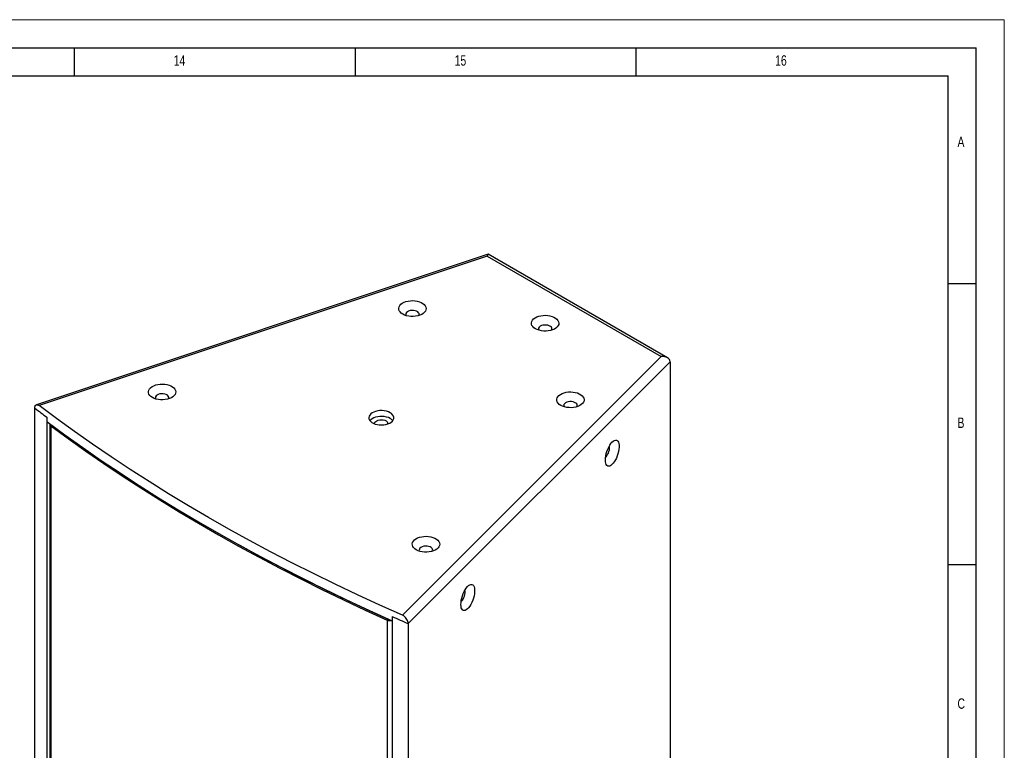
# Model space of a CAD drawing. Header units: millimetres. Extents: x 0 to 4205, y 0 to 2970.
# Tile 34 of 34: x 3329 to 4205, y 2320 to 2970. Entities that reach past the tile are written whole.
import ezdxf

# ---------------------------------------------------------------- set-up
doc = ezdxf.new("R2010")
doc.units = ezdxf.units.MM
doc.header["$LTSCALE"] = 5
doc.layers.add('FORMAT', color=7, linetype='Continuous')
doc.styles.add('SLDTEXTSTYLE0', font='TXT', dxfattribs={"width": 0.75})

msp = doc.modelspace()

# ---------------------------------------------------------------- linework, layer by layer
at = {"color": 7, "linetype": 'Continuous', "lineweight": 18}
for p in [(0.000021, 2970.00005), (4205.000021, 0.00005)]:
    msp.add_line(p, (4205.000021, 2970.00005), dxfattribs=at)
at = {"color": 7, "linetype": 'Continuous', "lineweight": 25}
for p, q in [((3745.560719, 2761.157961), (3343.667157, 2627.207963)), ((3905.264661, 2668.99998), (3745.638709, 2761.15008)), ((3744.900034, 2759.429376), (3346.109009, 2626.51344)), ((3744.900034, 2759.429376), (3899.653852, 2670.091898)), ((3899.653852, 2670.091898), (3669.411751, 2439.87474)), ((3674.511478, 2432.457341), (3907.589374, 2665.509992)), ((3674.570557, 2432.516422), (3907.589374, 2665.509992)), ((3907.589374, 2665.509992), (3907.589374, 2048.324992)), ((3342.344336, 2007.121538), (3342.344336, 2624.306537)), ((3352.970947, 2616.160273), (3352.970947, 1998.980628)), ((3353.122613, 2616.046856), (3353.122613, 2612.209937)), ((3355.686859, 2609.805968), (3355.686859, 2002.862464)), ((3356.527625, 2608.390532), (3356.527625, 2001.447029)), ((3655.867019, 2435.585579), (3656.849019, 2436.314957)), ((3660.262819, 2438.738589), (3660.262819, 2434.90167)), ((3660.468559, 1821.466035), (3660.468559, 2438.646897)), ((3655.867019, 2435.585579), (3655.867019, 1828.642075)), ((3660.262819, 2434.90167), (3660.468548, 2435.107381)), ((3674.570557, 2432.516422), (3674.570557, 1815.331423))]:
    msp.add_line(p, q, dxfattribs=at)
at = {"color": 8, "linetype": 'Continuous', "lineweight": 25}
for p, q in [((3356.527625, 2608.390532), (3357.60414, 2608.873548)), ((3650.82968, 2439.136248), (3650.82968, 2439.02825))]:
    msp.add_line(p, q, dxfattribs=at)
at = {"color": 7, "linetype": 'Continuous', "lineweight": 25, "flags": 128}
for points in [[(3669.661292, 2707.867702), (3668.328335, 2708.780377), (3667.281734, 2709.809968), (3666.551603, 2710.926857), (3666.158942, 2712.098917), (3666.115051, 2713.292428), (3666.42119, 2714.47305), (3667.068555, 2715.606825), (3668.038518, 2716.661133), (3669.303171, 2717.605641), (3670.826147, 2718.413183), (3672.563619, 2719.060523), (3674.465612, 2719.529044), (3676.477402, 2719.805263), (3678.541117, 2719.881233), (3680.597388, 2719.754768), (3682.587062, 2719.42951), (3684.452898, 2718.914812), (3686.141211, 2718.225485), (3687.603443, 2717.381356), (3688.797526, 2716.406711), (3689.689101, 2715.32959), (3690.252525, 2714.180976), (3690.471594, 2712.993916), (3690.339996, 2711.802558), (3689.861518, 2710.641177), (3689.049933, 2709.543177), (3687.928585, 2708.540155), (3686.529726, 2707.660963), (3684.893617, 2706.930891), (3683.067304, 2706.370944), (3681.103335, 2705.997228), (3679.058212, 2705.820501), (3676.990766, 2705.845838), (3674.960484, 2706.072514), (3673.025759, 2706.494012), (3671.242263, 2707.098202), (3669.661292, 2707.867702)], [(3683.916858, 2706.602974), (3683.922353, 2706.611754), (3684.250134, 2707.458295), (3684.20294, 2708.325294), (3683.783732, 2709.158283), (3683.018846, 2709.904915), (3681.95635, 2710.51828), (3680.663005, 2710.95984), (3679.220071, 2711.201844), (3677.718216, 2711.229091), (3676.251806, 2711.039867), (3674.912985, 2710.646063), (3673.785873, 2710.07242), (3672.941287, 2709.354985), (3672.4323, 2708.538837), (3672.290898, 2707.675256), (3672.525956, 2706.818509), (3672.647823, 2706.602974)], [(3787.792761, 2694.853342), (3786.459801, 2695.766016), (3785.413202, 2696.795608), (3784.683069, 2697.912499), (3784.290409, 2699.084558), (3784.246517, 2700.278067), (3784.552656, 2701.458691), (3785.200019, 2702.592465), (3786.169981, 2703.646772), (3787.434638, 2704.591282), (3788.957613, 2705.398824), (3790.695087, 2706.046166), (3792.597079, 2706.514685), (3794.608868, 2706.790902), (3796.672585, 2706.866871), (3798.728857, 2706.740408), (3800.718527, 2706.415148), (3802.58436, 2705.900452), (3804.272677, 2705.211124), (3805.734908, 2704.366995), (3806.928989, 2703.392351), (3807.820566, 2702.315229), (3808.383993, 2701.166616), (3808.603058, 2699.979556), (3808.471461, 2698.788197), (3807.992988, 2697.626816), (3807.181402, 2696.52882), (3806.06005, 2695.525797), (3804.661194, 2694.646603), (3803.025079, 2693.916532), (3801.198766, 2693.356584), (3799.2348, 2692.98287), (3797.189677, 2692.806139), (3795.122236, 2692.831478), (3793.09195, 2693.058155), (3791.157228, 2693.479652), (3789.373728, 2694.083841), (3787.792761, 2694.853342)], [(3802.048321, 2693.588614), (3802.053821, 2693.597395), (3802.381603, 2694.443935), (3802.334405, 2695.310936), (3801.915194, 2696.143923), (3801.150311, 2696.890556), (3800.087816, 2697.503922), (3798.794469, 2697.945479), (3797.351537, 2698.187485), (3795.849684, 2698.214731), (3794.383275, 2698.025507), (3793.044454, 2697.631703), (3791.91734, 2697.058061), (3791.072755, 2696.340626), (3790.563771, 2695.524479), (3790.422362, 2694.660898), (3790.65742, 2693.804148), (3790.779288, 2693.588613)], [(3446.941213, 2633.635715), (3445.608245, 2634.548384), (3444.561665, 2635.577987), (3443.831513, 2636.69487), (3443.438863, 2637.866942), (3443.394977, 2639.06045), (3443.701111, 2640.241068), (3444.348476, 2641.374844), (3445.318433, 2642.429155), (3446.583091, 2643.373654), (3448.106057, 2644.181201), (3449.843529, 2644.828542), (3451.745522, 2645.297063), (3453.757307, 2645.573273), (3455.821038, 2645.649252), (3457.877298, 2645.522781), (3459.866977, 2645.19752), (3461.732808, 2644.682831), (3463.421137, 2643.993507), (3464.883369, 2643.149378), (3466.077442, 2642.174727), (3466.969016, 2641.0976), (3467.532435, 2639.948989), (3467.751515, 2638.761935), (3467.619901, 2637.570568), (3467.141439, 2636.40919), (3466.329849, 2635.311193), (3465.2085, 2634.308171), (3463.809646, 2633.428976), (3462.173537, 2632.69891), (3460.34722, 2632.138966), (3458.38325, 2631.76525), (3456.338138, 2631.588523), (3454.270698, 2631.613857), (3452.240389, 2631.84053), (3450.305691, 2632.262031), (3448.522173, 2632.866209), (3446.941213, 2633.635715)], [(3810.336736, 2626.657497), (3809.003779, 2627.570172), (3807.957177, 2628.599763), (3807.227041, 2629.716656), (3806.834385, 2630.888713), (3806.790495, 2632.082223), (3807.096628, 2633.262848), (3807.743993, 2634.396623), (3808.713956, 2635.450931), (3809.978614, 2636.395436), (3811.501585, 2637.202981), (3813.239057, 2637.850321), (3815.141055, 2638.318839), (3817.152845, 2638.595059), (3819.216561, 2638.671029), (3821.272832, 2638.544563), (3823.262505, 2638.219305), (3825.128336, 2637.70461), (3826.816654, 2637.01528), (3828.278886, 2636.171152), (3829.472965, 2635.196509), (3830.364544, 2634.119385), (3830.927969, 2632.970771), (3831.147037, 2631.783711), (3831.015439, 2630.592354), (3830.536962, 2629.430972), (3829.725371, 2628.332975), (3828.604023, 2627.329954), (3827.205169, 2626.450758), (3825.569055, 2625.720689), (3823.742742, 2625.160742), (3821.778773, 2624.787026), (3819.733655, 2624.610296), (3817.66621, 2624.635633), (3815.635922, 2624.862312), (3813.701203, 2625.283807), (3811.917706, 2625.887997), (3810.336736, 2626.657497)], [(3461.196774, 2632.37099), (3461.202263, 2632.379767), (3461.53005, 2633.226305), (3461.482845, 2634.09331), (3461.063653, 2634.926302), (3460.298751, 2635.67293), (3459.23626, 2636.286293), (3457.942921, 2636.727862), (3456.499981, 2636.969856), (3454.998131, 2636.997101), (3453.531716, 2636.80788), (3452.1929, 2636.414073), (3451.065788, 2635.840436), (3450.221197, 2635.122998), (3449.712221, 2634.30685), (3449.570818, 2633.443275), (3449.805861, 2632.586519), (3449.927749, 2632.370996)], [(3824.592296, 2625.392772), (3824.597796, 2625.401549), (3824.925578, 2626.24809), (3824.878379, 2627.115093), (3824.45917, 2627.948081), (3823.694284, 2628.694713), (3822.631788, 2629.308078), (3821.338444, 2629.749638), (3819.895509, 2629.991642), (3818.393659, 2630.018886), (3816.927249, 2629.829662), (3815.588428, 2629.435858), (3814.461316, 2628.862215), (3813.61673, 2628.144781), (3813.107744, 2627.328632), (3812.966336, 2626.465054), (3813.201399, 2625.608304), (3813.323267, 2625.392769)], [(3342.241993, 2624.272431), (3343.593864, 2623.240627), (3344.948063, 2622.209838), (3346.304633, 2621.180089), (3347.663542, 2620.151374), (3349.024801, 2619.123687), (3350.388389, 2618.097041), (3351.754326, 2617.071422), (3353.122613, 2616.046856)], [(3669.411751, 2439.87474), (3649.255464, 2448.870892), (3629.334735, 2458.040231), (3609.654021, 2467.38072), (3590.217749, 2476.890241), (3571.030244, 2486.566662), (3552.095851, 2496.40784), (3533.418768, 2506.411547), (3515.003205, 2516.575545), (3496.853302, 2526.897568), (3478.973097, 2537.375284), (3461.366628, 2548.006362), (3444.037822, 2558.788413), (3426.990555, 2569.719005), (3410.228685, 2580.795716), (3393.755926, 2592.016037), (3377.575972, 2603.377471), (3361.69249, 2614.877463), (3346.109009, 2626.51344)], [(3658.432171, 2620.175063), (3656.902838, 2620.912126), (3655.170112, 2621.479707), (3653.289673, 2621.859557), (3651.321976, 2622.039476), (3649.330236, 2622.013665), (3647.378499, 2621.782972), (3645.529474, 2621.354799), (3643.842607, 2620.742916), (3642.3721, 2619.966982), (3641.165231, 2619.051944), (3640.260765, 2618.027198), (3639.687806, 2616.9257), (3639.464748, 2615.782841), (3639.598765, 2614.635354), (3640.085536, 2613.520115), (3640.909458, 2612.472992), (3642.043988, 2611.527604), (3643.45271, 2610.714367), (3645.090346, 2610.059416), (3646.904213, 2609.583777), (3648.836074, 2609.302769), (3650.823793, 2609.225403), (3652.803498, 2609.354172), (3654.711556, 2609.684934), (3656.48666, 2610.207071), (3658.071724, 2610.903782), (3659.415826, 2611.752687), (3660.475754, 2612.726495), (3661.217453, 2613.793915), (3661.617068, 2614.920628), (3661.661778, 2616.070435), (3661.350115, 2617.206363), (3660.692125, 2618.291917), (3659.708939, 2619.292198), (3658.432171, 2620.175063)], [(3353.122613, 2612.209937), (3368.931021, 2600.570827), (3385.041169, 2589.070422), (3401.449391, 2577.711323), (3418.151981, 2566.496109), (3435.145148, 2555.427333), (3452.425034, 2544.507488), (3469.987726, 2533.739055), (3487.829247, 2523.124475), (3505.945552, 2512.666155), (3524.332537, 2502.366464), (3542.986031, 2492.227738), (3561.901805, 2482.252272), (3581.075566, 2472.442325), (3600.502992, 2462.800125), (3620.179659, 2453.327861), (3640.101105, 2444.02767), (3660.262819, 2434.90167)], [(3658.432171, 2614.990045), (3656.902838, 2615.727108), (3655.170112, 2616.294689), (3653.289673, 2616.674538), (3651.321976, 2616.854458), (3649.330236, 2616.828647), (3647.378499, 2616.597954), (3645.529474, 2616.16978), (3643.842607, 2615.557897), (3642.3721, 2614.781963), (3641.165231, 2613.866925), (3640.409818, 2613.0464)], [(3644.592303, 2610.232658), (3644.606645, 2610.779535), (3644.934427, 2611.626075), (3645.61659, 2612.39896), (3646.610269, 2613.049626), (3647.853043, 2613.537198), (3649.266811, 2613.831032), (3650.762732, 2613.912661), (3652.24683, 2613.776967), (3653.625846, 2613.43247), (3654.813126, 2612.900815)], [(3356.527625, 2608.390532), (3371.992758, 2597.07599), (3387.743773, 2585.893637), (3403.777224, 2574.845877), (3420.08973, 2563.935099), (3436.677723, 2553.163631), (3453.537664, 2542.533807), (3470.665924, 2532.047918), (3488.058792, 2521.708203), (3505.712551, 2511.516905), (3523.623403, 2501.476216), (3541.787464, 2491.588282), (3560.200853, 2481.855245), (3578.859606, 2472.279201), (3597.759675, 2462.862192), (3616.897031, 2453.606277), (3636.267533, 2444.51341), (3655.867019, 2435.585579)], [(3850.036786, 2578.097813), (3850.124472, 2579.86795), (3850.385008, 2581.762485), (3850.810892, 2583.726972), (3851.389879, 2585.704857), (3852.105311, 2587.639291), (3852.936616, 2589.474548), (3853.859853, 2591.157862), (3854.848491, 2592.640823), (3855.874067, 2593.88078), (3856.907091, 2594.841998), (3857.91783, 2595.496912), (3858.87723, 2595.826608), (3859.757672, 2595.821656), (3860.533838, 2595.482175), (3861.183379, 2594.817921), (3861.687639, 2593.848008), (3862.032085, 2592.600343), (3862.206825, 2591.110805), (3862.206825, 2589.422261), (3862.032085, 2587.583332), (3861.687639, 2585.646836), (3861.183379, 2583.668537), (3860.533838, 2581.705313), (3859.757672, 2579.813633), (3858.87723, 2578.047984), (3857.91783, 2576.459107), (3856.907091, 2575.092741), (3855.874067, 2573.98819), (3854.848491, 2573.177159), (3853.859853, 2572.683116), (3852.936616, 2572.520144), (3852.105311, 2572.692995), (3851.389879, 2573.196666), (3850.810892, 2574.0167), (3850.385008, 2575.129497), (3850.124472, 2576.503078), (3850.036786, 2578.097813)], [(3850.208497, 2580.615717), (3850.577309, 2580.908858), (3851.327128, 2581.735636), (3852.041659, 2582.82922), (3852.675995, 2584.120922), (3853.190292, 2585.529568), (3853.552234, 2586.966629), (3853.739071, 2588.341869), (3853.739071, 2589.568781), (3853.552234, 2590.570323), (3853.539405, 2590.609531)], [(3681.74923, 2498.083932), (3680.416262, 2498.996601), (3679.369682, 2500.026204), (3678.639541, 2501.143081), (3678.24689, 2502.315154), (3678.203005, 2503.508661), (3678.509138, 2504.68928), (3679.156503, 2505.823055), (3680.12646, 2506.877366), (3681.391108, 2507.821872), (3682.914084, 2508.629413), (3684.651557, 2509.276753), (3686.553549, 2509.745274), (3688.565334, 2510.021484), (3690.629065, 2510.097464), (3692.685326, 2509.970992), (3694.674994, 2509.645737), (3696.540835, 2509.131042), (3698.229164, 2508.441718), (3699.691396, 2507.59759), (3700.885469, 2506.622938), (3701.777033, 2505.545817), (3702.340463, 2504.3972), (3702.559542, 2503.210146), (3702.427928, 2502.018779), (3701.949466, 2500.857401), (3701.137876, 2499.759404), (3700.016527, 2498.756382), (3698.617663, 2497.877193), (3696.981565, 2497.147121), (3695.155247, 2496.587177), (3693.191277, 2496.213461), (3691.146165, 2496.036734), (3689.078725, 2496.062068), (3687.048416, 2496.288741), (3685.113707, 2496.710249), (3683.33019, 2497.314426), (3681.74923, 2498.083932)], [(3521.114259, 2504.146805), (3524.729747, 2502.143642), (3542.876731, 2492.265007), (3561.272801, 2482.541117), (3579.913988, 2472.974069), (3598.796298, 2463.565925), (3617.915678, 2454.318709), (3637.267952, 2445.234394), (3656.849019, 2436.314957)], [(3696.004801, 2496.819201), (3696.01029, 2496.827978), (3696.338066, 2497.674522), (3696.290873, 2498.541522), (3695.87168, 2499.374513), (3695.106778, 2500.121142), (3694.044287, 2500.734504), (3692.750948, 2501.176073), (3691.308009, 2501.418068), (3689.806148, 2501.445318), (3688.339743, 2501.256091), (3687.000917, 2500.86229), (3685.873815, 2500.288647), (3685.029224, 2499.571209), (3684.520238, 2498.755067), (3684.378846, 2497.891486), (3684.613888, 2497.03473), (3684.735777, 2496.819207)], [(3721.449296, 2449.524251), (3721.536982, 2451.294388), (3721.797513, 2453.18892), (3722.223396, 2455.153407), (3722.802378, 2457.131289), (3723.51781, 2459.065723), (3724.349104, 2460.900974), (3725.272352, 2462.584294), (3726.26098, 2464.067249), (3727.286571, 2465.307215), (3728.31958, 2466.268424), (3729.330324, 2466.923341), (3730.289724, 2467.253037), (3731.170182, 2467.248094), (3731.946337, 2466.908607), (3732.595873, 2466.24435), (3733.100139, 2465.27444), (3733.444584, 2464.026775), (3733.619325, 2462.537237), (3733.619325, 2460.848693), (3733.444584, 2459.009764), (3733.100139, 2457.073268), (3732.595873, 2455.094966), (3731.946337, 2453.131745), (3731.170182, 2451.240071), (3730.289724, 2449.474413), (3729.330324, 2447.885536), (3728.31958, 2446.519167), (3727.286571, 2445.414625), (3726.26098, 2444.603585), (3725.272352, 2444.109548), (3724.349104, 2443.94657), (3723.51781, 2444.119427), (3722.802378, 2444.623098), (3722.223396, 2445.443135), (3721.797513, 2446.555932), (3721.536982, 2447.929516), (3721.449296, 2449.524251)], [(3721.621002, 2452.042152), (3721.989808, 2452.33529), (3722.739632, 2453.162071), (3723.454158, 2454.255652), (3724.088489, 2455.547351), (3724.602786, 2456.955997), (3724.964733, 2458.393061), (3725.151559, 2459.768294), (3725.151559, 2460.995207), (3724.964733, 2461.996755), (3724.95191, 2462.035966)], [(3656.849019, 2436.314957), (3657.283058, 2436.159963), (3657.611466, 2436.085657)], [(3660.262819, 2438.738589), (3662.037612, 2437.948693), (3663.814229, 2437.160155), (3665.592625, 2436.372972), (3667.372824, 2435.587134), (3669.154803, 2434.802653), (3670.938574, 2434.019522), (3672.724146, 2433.237759), (3674.511478, 2432.457341)]]:
    msp.add_lwpolyline(points, dxfattribs=at)
at = {"color": 7, "linetype": 'Continuous', "lineweight": 25}
for centre, radius, start, end in [((3653.742604, 2610.297605), 2.814732, 358.677888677, 67.645980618), ((3654.91246, 2608.471646), 7.407961, 38.137072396, 61.632479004), ((3357.364427, 2609.823224), 1.65917, 165.332131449, 239.711787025), ((3658.329999, 2441.532112), 6.436423, 247.501271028, 281.02740111)]:
    msp.add_arc(centre, radius, start, end, dxfattribs=at)
for centre, major_axis, ratio, start_param, end_param in [((3744.900034, 2754.244343), (0.700567, 6.918433), 0.1120238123, 6.2328466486, 7.0181635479), ((3899.653852, 2664.906866), (7.906901, 1.040934), 0.6469224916, 6.1982237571, 7.7690200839)]:
    msp.add_ellipse(centre, major_axis=major_axis, ratio=ratio, start_param=start_param, end_param=end_param, dxfattribs=at)
for points in [[(3342.241993, 2624.272431), (3342.284164, 2624.81979), (3342.368502, 2625.91446), (3343.025859, 2626.9585), (3343.995817, 2627.39168), (3345.085029, 2627.197381), (3345.813523, 2626.710802), (3346.109009, 2626.51344)], [(3674.511478, 2432.457341), (3674.455635, 2433.061281), (3674.343954, 2434.269111), (3673.474208, 2436.194728), (3672.193096, 2437.927423), (3670.757573, 2439.190623), (3669.800109, 2439.677327), (3669.411751, 2439.87474)]]:
    msp.add_open_spline(points, degree=3, knots=[0, 0, 0, 0, 0.2126187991, 0.425219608, 0.6385285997, 0.853383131, 1, 1, 1, 1], dxfattribs=at)
at = {"layer": 'FORMAT'}
for p, q in [((75.000021, 2945.00005), (4180.000021, 2945.00005)), ((3377.5, 2920.00005), (3377.5, 2945.00005)), ((3627.5, 2920.00005), (3627.5, 2945.00005)), ((3877.5, 2920.00005), (3877.5, 2945.00005)), ((4180.000021, 25.00005), (4180.000021, 2945.00005)), ((100.000021, 2920.00005), (4155.000021, 2920.00005)), ((4155.000021, 50.00005), (4155.000021, 2920.00005)), ((4180, 2735), (4155, 2735)), ((4155, 2485), (4180, 2485))]:
    msp.add_line(p, q, dxfattribs=at)

# ---------------------------------------------------------------- texts
at = {"layer": 'FORMAT', "attachment_point": 1, "style": 'SLDTEXTSTYLE0'}
for s, insert, char_height in [('14', (3465.885417, 2938.340157), 9.2604167), ('15', (3715.885417, 2938.340157), 9.2604167), ('16', (4001.061787, 2938.340157), 9.2604167), ('A', (4163.333258, 2865.840122), 9.260417), ('B', (4163.333258, 2615.840122), 9.260417), ('C', (4163.333258, 2365.840122), 9.260417)]:
    msp.add_mtext(s, dxfattribs=dict(at, insert=insert, char_height=char_height))

doc.saveas('drawing.dxf')
